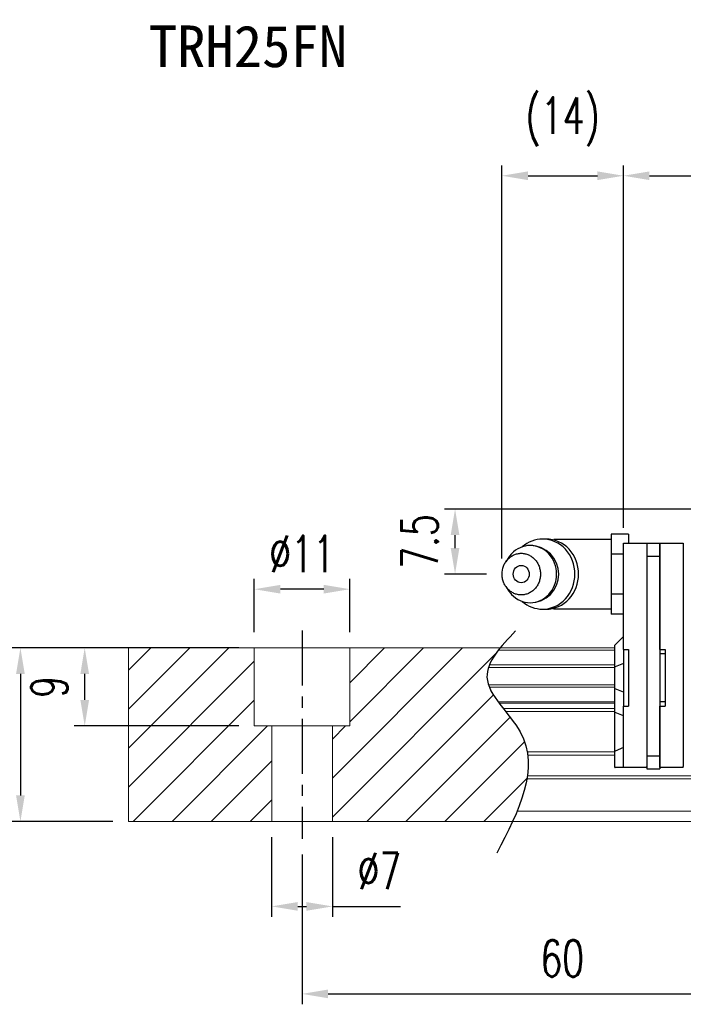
# Model space of a CAD drawing. Header units: millimetres. Extents: x 423 to 724, y 91 to 204.
# Tile 2 of 52: x 539 to 615, y 91 to 204. Entities that reach past the tile are written whole.
import ezdxf
from ezdxf.enums import TextEntityAlignment as Align

# ---------------------------------------------------------------- set-up
doc = ezdxf.new("R2010")
doc.units = ezdxf.units.MM
doc.header["$PDSIZE"] = -1
doc.linetypes.add('CENTER', pattern=[10.16, 6.35, -1.27, 1.27, -1.27])
for name, color, linetype in [('2', 7, 'Continuous'), ('CHA', 7, 'Continuous'), ('CL', 1, 'CENTER'), ('DIM', 4, 'Continuous'), ('OUT', 3, 'Continuous')]:
    doc.layers.add(name, color=color, linetype=linetype)
doc.styles.add('DIM-7', font='SIMPLEX.shx', dxfattribs={"width": 0.7, "bigfont": 'chineset.shx'})
doc.styles.add('T', font='kaiu.ttf')
doc.dimstyles.new('CNS', dxfattribs={"dimtxt": 3.5, "dimasz": 2.5, "dimexe": 1, "dimexo": 1.5, "dimgap": 0.09, "dimtad": 0, "dimdsep": 46, "dimtxsty": 'DIM-7', "dimcen": 0.09, "dimclrd": 1, "dimclre": 1, "dimclrt": 4, "dimadec": 0, "dimazin": 0, "dimtfac": 1, "dimtix": 1, "dimtmove": 2, "dimatfit": 3, "dimfxl": 1, "dimtvp": 0.971429, "dimtolj": 1, "dimarcsym": 0})

# ---------------------------------------------------------------- blocks, each defined once
blk = doc.blocks.new('*D13')
at = {"layer": 'DEFPOINTS', "color": 0}
for p in [(565.94, 138.6), (565.94, 131.84), (576.94, 131.84)]:
    blk.add_point(p, dxfattribs=at)
at = {"layer": 'DIM', "color": 7, "lineweight": -2}
for p, q in [((565.94, 133.64), (565.94, 139.8)), ((576.94, 133.64), (576.94, 139.8)), ((573.94, 138.6), (568.94, 138.6))]:
    blk.add_line(p, q, dxfattribs=at)
at = {"layer": 'DIM', "color": 7}
for points in [[(568.94, 139.1), (568.94, 138.1), (565.94, 138.6)], [(573.94, 139.1), (573.94, 138.1), (576.94, 138.6)]]:
    blk.add_solid(points, dxfattribs=at)
at = {"layer": 'DIM', "color": 7, "insert": (571.44, 142.68), "char_height": 4.2, "attachment_point": 5, "style": 'DIM-7'}
blk.add_mtext('\\A1;%%C11', dxfattribs=at)
blk = doc.blocks.new('*D14')
at = {"layer": 'DEFPOINTS', "color": 0}
for p in [(567.94, 111.84), (574.94, 111.84), (574.94, 102.05)]:
    blk.add_point(p, dxfattribs=at)
at = {"layer": 'DIM', "color": 7, "lineweight": -2}
for p, q in [((567.94, 110.04), (567.94, 100.85)), ((574.94, 110.04), (574.94, 100.85)), ((570.94, 102.05), (571.94, 102.05)), ((574.94, 102.05), (582.78, 102.05))]:
    blk.add_line(p, q, dxfattribs=at)
at = {"layer": 'DIM', "color": 7}
for points in [[(570.94, 102.55), (570.94, 101.55), (567.94, 102.05)], [(571.94, 102.55), (571.94, 101.55), (574.94, 102.05)]]:
    blk.add_solid(points, dxfattribs=at)
at = {"layer": 'DIM', "color": 7, "insert": (580.36, 106.13), "char_height": 4.2, "attachment_point": 5, "style": 'DIM-7'}
blk.add_mtext('\\A1;%%C7', dxfattribs=at)
blk = doc.blocks.new('*D15')
at = {"layer": 'DEFPOINTS', "color": 0}
for p in [(546.39, 131.84), (565.94, 131.84), (565.94, 122.84)]:
    blk.add_point(p, dxfattribs=at)
at = {"layer": 'DIM', "color": 7, "lineweight": -2}
for p, q in [((564.14, 131.84), (545.19, 131.84)), ((546.39, 125.84), (546.39, 128.84)), ((564.14, 122.84), (545.19, 122.84))]:
    blk.add_line(p, q, dxfattribs=at)
at = {"layer": 'DIM', "color": 7}
for points in [[(545.89, 128.84), (546.89, 128.84), (546.39, 131.84)], [(545.89, 125.84), (546.89, 125.84), (546.39, 122.84)]]:
    blk.add_solid(points, dxfattribs=at)
at = {"layer": 'DIM', "color": 7, "insert": (542.31, 127.34), "char_height": 4.2, "attachment_point": 5, "rotation": 90, "style": 'DIM-7'}
blk.add_mtext('\\A1;9', dxfattribs=at)
blk = doc.blocks.new('*D16')
at = {"layer": 'DEFPOINTS', "color": 0}
for p in [(571.44, 109.84), (631.44, 109.84), (631.44, 91.97)]:
    blk.add_point(p, dxfattribs=at)
at = {"layer": 'DIM', "color": 7, "lineweight": -2}
for p, q in [((571.44, 108.04), (571.44, 90.77)), ((631.44, 108.04), (631.44, 90.77)), ((574.44, 91.97), (628.44, 91.97))]:
    blk.add_line(p, q, dxfattribs=at)
at = {"layer": 'DIM', "color": 7}
for points in [[(574.44, 92.47), (574.44, 91.47), (571.44, 91.97)], [(628.44, 92.47), (628.44, 91.47), (631.44, 91.97)]]:
    blk.add_solid(points, dxfattribs=at)
at = {"layer": 'DIM', "color": 7, "insert": (601.44, 96.05), "char_height": 4.2, "attachment_point": 5, "style": 'DIM-7'}
blk.add_mtext('\\A1;60', dxfattribs=at)
blk = doc.blocks.new('*D21')
at = {"layer": 'DEFPOINTS', "color": 0}
for p in [(551.44, 131.84), (538.98, 111.84), (551.44, 111.84)]:
    blk.add_point(p, dxfattribs=at)
at = {"layer": 'DIM', "color": 7, "lineweight": -2}
for p, q in [((549.64, 131.84), (537.78, 131.84)), ((538.98, 128.84), (538.98, 114.84)), ((549.64, 111.84), (537.78, 111.84))]:
    blk.add_line(p, q, dxfattribs=at)
at = {"layer": 'DIM', "color": 7}
for points in [[(538.48, 128.84), (539.48, 128.84), (538.98, 131.84)], [(538.48, 114.84), (539.48, 114.84), (538.98, 111.84)]]:
    blk.add_solid(points, dxfattribs=at)
at = {"layer": 'DIM', "color": 7, "insert": (534.9, 121.84), "char_height": 4.2, "attachment_point": 5, "rotation": 90, "style": 'DIM-7'}
blk.add_mtext('\\A1;20', dxfattribs=at)
blk = doc.blocks.new('*D12')
at = {"layer": 'DEFPOINTS', "color": 0}
for p in [(709.39, 186.24), (608.49, 143.89), (709.39, 143.79)]:
    blk.add_point(p, dxfattribs=at)
at = {"layer": 'DIM', "color": 7, "lineweight": -2}
for p, q in [((608.49, 145.69), (608.49, 187.44)), ((709.39, 145.59), (709.39, 187.44)), ((611.49, 186.24), (706.39, 186.24))]:
    blk.add_line(p, q, dxfattribs=at)
at = {"layer": 'DIM', "color": 7}
for points in [[(611.49, 186.74), (611.49, 185.74), (608.49, 186.24)], [(706.39, 186.74), (706.39, 185.74), (709.39, 186.24)]]:
    blk.add_solid(points, dxfattribs=at)
at = {"layer": 'DIM', "color": 7, "insert": (658.94, 190.32), "char_height": 4.2, "attachment_point": 5, "style": 'DIM-7'}
blk.add_mtext('\\A1;100.9', dxfattribs=at)
blk = doc.blocks.new('*D37')
at = {"layer": 'DEFPOINTS', "color": 0}
for p in [(589.08, 147.84), (629.44, 147.84), (594.49, 140.34)]:
    blk.add_point(p, dxfattribs=at)
at = {"layer": 'DIM', "color": 7, "lineweight": -2}
for p, q in [((627.64, 147.84), (587.88, 147.84)), ((589.08, 143.34), (589.08, 144.84)), ((592.69, 140.34), (587.88, 140.34))]:
    blk.add_line(p, q, dxfattribs=at)
at = {"layer": 'DIM', "color": 7}
for points in [[(588.58, 144.84), (589.58, 144.84), (589.08, 147.84)], [(588.58, 143.34), (589.58, 143.34), (589.08, 140.34)]]:
    blk.add_solid(points, dxfattribs=at)
at = {"layer": 'DIM', "color": 7, "insert": (585, 144.09), "char_height": 4.2, "attachment_point": 5, "rotation": 90, "style": 'DIM-7'}
blk.add_mtext('\\A1;7.5', dxfattribs=at)
blk = doc.blocks.new('*D38')
at = {"layer": 'DEFPOINTS', "color": 0}
for p in [(608.49, 186.24), (608.49, 143.89), (594.49, 140.34)]:
    blk.add_point(p, dxfattribs=at)
at = {"layer": 'DIM', "color": 7, "lineweight": -2}
for p, q in [((594.49, 142.14), (594.49, 187.44)), ((608.49, 145.69), (608.49, 187.44)), ((597.49, 186.24), (605.49, 186.24))]:
    blk.add_line(p, q, dxfattribs=at)
at = {"layer": 'DIM', "color": 7}
for points in [[(597.49, 186.74), (597.49, 185.74), (594.49, 186.24)], [(605.49, 186.74), (605.49, 185.74), (608.49, 186.24)]]:
    blk.add_solid(points, dxfattribs=at)
at = {"layer": 'DIM', "color": 7, "insert": (601.49, 192.46), "char_height": 4.2, "attachment_point": 5, "style": 'DIM-7'}
blk.add_mtext('\\A1;(14)', dxfattribs=at)

msp = doc.modelspace()

# ---------------------------------------------------------------- linework, layer by layer
at = {"layer": '2', "color": 7, "linetype": 'Continuous'}
for p, q in [((599.58, 144.382), (599.166, 144.382)), ((607.091, 144.34), (600.709, 144.34)), ((609.091, 144.959), (607.091, 144.959)), ((607.091, 144.959), (607.091, 143.804)), ((609.091, 144.959), (609.091, 143.89)), ((607.091, 143.804), (607.091, 142.649)), ((608.491, 143.744), (608.491, 143.89)), ((608.491, 143.89), (611.191, 143.89)), ((608.491, 142.537), (608.491, 143.744)), ((611.191, 143.89), (611.191, 143.744)), ((611.191, 143.89), (612.691, 143.89)), ((611.191, 143.89), (611.191, 142.39)), ((611.191, 143.744), (611.191, 142.537)), ((612.691, 143.89), (612.691, 142.39)), ((612.691, 143.744), (612.691, 143.89)), ((612.691, 143.89), (615.391, 143.89)), ((612.691, 142.537), (612.691, 143.744)), ((615.391, 143.89), (615.391, 143.744)), ((615.391, 143.744), (615.391, 142.537)), ((595.288, 142.298), (594.924, 141.764)), ((608.491, 142.649), (607.091, 142.649)), ((607.091, 142.649), (607.091, 140.34)), ((608.491, 142.183), (608.491, 142.537)), ((608.491, 131.64), (608.491, 142.183)), ((611.191, 142.537), (611.191, 142.183)), ((611.191, 142.39), (612.691, 142.39)), ((611.191, 142.39), (611.191, 119.39)), ((611.191, 142.183), (611.191, 119.597)), ((612.691, 142.183), (612.691, 142.537)), ((612.691, 142.39), (612.691, 119.39)), ((612.691, 131.64), (612.691, 142.183)), ((615.391, 142.537), (615.391, 142.183)), ((615.391, 142.183), (615.391, 119.597)), ((607.091, 140.34), (607.091, 138.031)), ((594.924, 138.916), (595.288, 138.382)), ((608.491, 138.031), (607.091, 138.031)), ((607.091, 138.031), (607.091, 136.876)), ((599.166, 136.299), (599.58, 136.299)), ((600.709, 136.34), (607.091, 136.34)), ((607.091, 136.876), (607.091, 135.721)), ((608.491, 135.721), (607.091, 135.721)), ((608.491, 133.14), (607.541, 132.19)), ((607.491, 132.14), (607.541, 132.19)), ((607.491, 129.636), (607.491, 132.14)), ((608.491, 131.64), (608.491, 125.14)), ((608.491, 131.64), (609.091, 131.64)), ((609.091, 131.64), (609.091, 125.14)), ((612.691, 131.64), (613.291, 131.64)), ((613.291, 131.64), (613.291, 125.14)), ((613.291, 131.14), (612.691, 131.14)), ((607.491, 129.636), (607.541, 129.656)), ((607.491, 127.144), (607.491, 129.636)), ((608.491, 130.03), (607.541, 129.656)), ((607.491, 124.409), (607.491, 127.144)), ((607.491, 127.144), (607.541, 127.124)), ((608.491, 126.75), (607.541, 127.124)), ((608.491, 125.14), (609.091, 125.14)), ((608.491, 119.597), (608.491, 125.14)), ((613.291, 125.64), (612.691, 125.64)), ((612.691, 119.597), (612.691, 125.14)), ((612.691, 125.14), (613.291, 125.14)), ((607.491, 119.93), (607.491, 124.409)), ((607.491, 124.409), (607.541, 124.389)), ((608.491, 124.015), (607.541, 124.389)), ((608.491, 120.344), (607.541, 119.951)), ((607.491, 119.93), (607.541, 119.951)), ((607.491, 118.04), (607.491, 119.93)), ((608.491, 119.244), (608.491, 119.597)), ((608.491, 118.187), (608.491, 119.244)), ((611.191, 119.597), (611.191, 119.244)), ((611.191, 119.39), (611.191, 117.89)), ((611.191, 119.39), (612.691, 119.39)), ((611.191, 119.244), (611.191, 118.187)), ((612.691, 119.244), (612.691, 119.597)), ((612.691, 119.39), (612.691, 117.89)), ((612.691, 118.187), (612.691, 119.244)), ((615.391, 119.597), (615.391, 119.244)), ((615.391, 119.244), (615.391, 118.187)), ((607.491, 118.04), (607.541, 118.04)), ((608.491, 118.04), (607.541, 118.04)), ((608.491, 118.04), (608.491, 118.187)), ((611.191, 118.04), (608.491, 118.04)), ((611.191, 118.04), (611.191, 118.187)), ((612.691, 118.04), (612.691, 118.187)), ((615.391, 118.04), (612.691, 118.04)), ((615.391, 118.04), (615.391, 118.187)), ((611.191, 117.89), (612.691, 117.89))]:
    msp.add_line(p, q, dxfattribs=at)
for centre, radius, start, end in [((600.709, 140.34), 4, 89.99998, 93.25686), ((597.742, 140.34), 3.3, 270, 89.84908), ((600.709, 140.34), 4, 266.21721, 270.00002)]:
    msp.add_arc(centre, radius, start, end, dxfattribs=at)
msp.add_ellipse((596.709, 140.34), major_axis=(0, -1), ratio=0.9238797, dxfattribs=at)
for points, knots in [([(596.827, 137.191), (597.485, 136.622), (598.323, 136.299), (600.143, 136.299), (601.115, 136.734), (602.497, 138.231), (602.899, 139.282), (602.899, 141.398), (602.497, 142.45), (601.115, 143.946), (600.143, 144.382), (598.323, 144.382), (597.485, 144.058), (596.827, 143.489)], [0, 0, 0, 0, 0.150594, 0.150594, 0.325297, 0.325297, 0.5, 0.5, 0.674703, 0.674703, 0.849406, 0.849406, 1, 1, 1, 1]), ([(599.58, 136.299), (600.558, 136.299), (601.529, 136.734), (602.912, 138.231), (603.314, 139.282), (603.314, 141.398), (602.912, 142.45), (601.529, 143.946), (600.558, 144.382), (599.58, 144.382)], [0, 0, 0, 0, 0.25, 0.25, 0.5, 0.5, 0.75, 0.75, 1, 1, 1, 1]), ([(595.289, 138.382), (595.379, 138.249), (595.478, 138.123), (596.15, 137.396), (596.944, 137.04), (598.54, 137.04), (599.333, 137.396), (600.462, 138.618), (600.791, 139.476), (600.791, 141.204), (600.462, 142.063), (599.333, 143.284), (598.54, 143.64), (596.944, 143.64), (596.15, 143.284), (595.478, 142.557), (595.379, 142.431), (595.289, 142.299)], [0, 0, 0, 0, 0.0298911, 0.0298911, 0.1865941, 0.1865941, 0.343297, 0.343297, 0.5, 0.5, 0.656703, 0.656703, 0.8134059, 0.8134059, 0.9701089, 0.9701089, 1, 1, 1, 1]), ([(594.491, 140.34), (594.491, 140.183), (594.52, 139.869), (594.647, 139.416), (594.853, 138.998), (595.131, 138.632), (595.469, 138.332), (595.855, 138.108), (596.273, 137.971), (596.709, 137.925), (597.144, 137.971), (597.563, 138.108), (597.948, 138.332), (598.287, 138.632), (598.564, 138.998), (598.77, 139.416), (598.897, 139.869), (598.94, 140.34), (598.897, 140.811), (598.77, 141.264), (598.564, 141.682), (598.287, 142.048), (597.948, 142.348), (597.563, 142.572), (597.144, 142.709), (596.709, 142.756), (596.273, 142.709), (595.855, 142.572), (595.469, 142.348), (595.131, 142.048), (594.853, 141.682), (594.579, 141.127), (594.492, 140.653), (594.491, 140.34)], [0, 0, 0, 0, 0.0312594, 0.0625188, 0.0937782, 0.1250376, 0.156297, 0.1875564, 0.2188159, 0.2500753, 0.2813347, 0.3125941, 0.3438535, 0.3751129, 0.4063723, 0.4376317, 0.4688911, 0.5001505, 0.5314099, 0.5626693, 0.5939287, 0.6251882, 0.6564476, 0.687707, 0.7189664, 0.7502258, 0.7814852, 0.8127446, 0.844004, 0.8752634, 0.9065228, 0.9377822, 1, 1, 1, 1])]:
    msp.add_open_spline(points, degree=3, knots=knots, dxfattribs=at)
at = {"layer": 'CL', "color": 7}
msp.add_line((571.441, 133.84), (571.441, 109.84), dxfattribs=at)
at = {"layer": 'DIM', "color": 7}
for p, q in [((551.441, 129.261), (554.021, 131.84)), ((551.441, 120.28), (563.001, 131.84)), ((551.441, 124.771), (558.511, 131.84)), ((574.941, 116.84), (589.942, 131.84)), ((576.941, 127.82), (580.961, 131.84)), ((576.941, 123.33), (585.452, 131.84)), ((574.941, 112.35), (593.808, 131.216)), ((551.441, 115.79), (565.941, 130.29)), ((578.922, 111.84), (593.501, 126.419)), ((551.981, 111.84), (565.941, 125.8)), ((583.412, 111.84), (595.424, 123.852)), ((556.471, 111.84), (567.471, 122.84)), ((574.941, 121.33), (576.452, 122.84)), ((587.902, 111.84), (597.088, 121.026)), ((560.961, 111.84), (567.941, 118.82)), ((592.392, 111.84), (597.377, 116.825)), ((565.452, 111.84), (567.941, 114.33))]:
    msp.add_line(p, q, dxfattribs=at)
msp.add_open_spline([(596.042, 133.802), (594.361, 132.011), (590.703, 128.116), (600.228, 120.431), (596.413, 113.046), (593.9, 108.181)], degree=3, knots=[0, 0, 0, 0, 6.2737393, 13.647637, 27.8750855, 27.8750855, 27.8750855, 27.8750855], dxfattribs=at)
at = {"layer": 'OUT', "color": 7, "linetype": 'Continuous', "lineweight": 15}
for p, q in [((607.491, 131.84), (551.441, 131.84)), ((551.441, 131.84), (551.441, 111.84)), ((565.941, 122.84), (565.941, 131.84)), ((576.941, 122.84), (576.941, 131.84)), ((607.491, 131.584), (594.081, 131.584)), ((607.491, 129.58), (592.927, 129.58)), ((607.491, 129.874), (593.037, 129.874)), ((607.491, 127.6), (592.923, 127.6)), ((607.491, 127.305), (593.034, 127.305)), ((607.491, 125.625), (594.044, 125.625)), ((607.491, 125.461), (594.166, 125.461)), ((607.491, 124.867), (594.625, 124.867)), ((607.491, 124.513), (594.905, 124.513)), ((576.941, 122.84), (565.941, 122.84)), ((567.941, 122.84), (567.941, 111.84)), ((574.941, 122.84), (574.941, 111.84)), ((607.491, 119.847), (597.396, 119.847)), ((607.491, 119.494), (597.45, 119.494)), ((723.842, 117.087), (597.417, 117.087)), ((723.842, 116.733), (597.362, 116.733)), ((723.842, 113.04), (596.24, 113.04)), ((723.842, 111.84), (551.441, 111.84))]:
    msp.add_line(p, q, dxfattribs=at)

# ---------------------------------------------------------------- texts
at = {"layer": 'CHA', "color": 7, "style": 'T'}
msp.add_text('TRH25FN', height=4.8, dxfattribs=at).set_placement((565.207, 201.114), align=Align.MIDDLE)

# ---------------------------------------------------------------- dimensions: what is measured, and where the dimension line sits
at = {"layer": 'DIM', "color": 7}
for base, p1, p2, text, picture, middle in [((608.491, 186.239), (594.491, 140.34), (608.491, 143.89), '(<>)', '*D38', (601.491, 192.456)), ((565.941, 138.597), (576.941, 131.84), (565.941, 131.84), '%%C<>', '*D13', (571.441, 142.677))]:
    dim = msp.add_linear_dim(base=base, p1=p1, p2=p2, text=text, dimstyle='CNS', override={"dimscale": 1.2, "dimclrd": 7, "dimclre": 7, "dimclrt": 7}, dxfattribs=at)
    dim.commit()
    dim.dimension.update_dxf_attribs({"geometry": picture, "text_midpoint": middle})
for base, p1, p2, picture, middle in [((709.391, 186.239), (608.491, 143.89), (709.391, 143.794), '*D12', (658.941, 190.319)), ((631.441, 91.97), (571.441, 109.84), (631.441, 109.84), '*D16', (601.441, 96.05))]:
    dim = msp.add_linear_dim(base=base, p1=p1, p2=p2, dimstyle='CNS', override={"dimscale": 1.2, "dimclrd": 7, "dimclre": 7, "dimclrt": 7}, dxfattribs=at)
    dim.commit()
    dim.dimension.update_dxf_attribs({"geometry": picture, "text_midpoint": middle})
for base, p1, p2, picture, middle in [((589.08, 147.84), (594.491, 140.34), (629.441, 147.84), '*D37', (585, 144.09)), ((538.982, 111.84), (551.441, 131.84), (551.441, 111.84), '*D21', (534.902, 121.84)), ((546.389, 131.84), (565.941, 122.84), (565.941, 131.84), '*D15', (542.309, 127.34))]:
    dim = msp.add_linear_dim(base=base, p1=p1, p2=p2, angle=90, dimstyle='CNS', override={"dimscale": 1.2, "dimclrd": 7, "dimclre": 7, "dimclrt": 7}, dxfattribs=at)
    dim.commit()
    dim.dimension.update_dxf_attribs({"geometry": picture, "text_midpoint": middle})
dim = msp.add_linear_dim(base=(574.941, 102.047), p1=(567.941, 111.84), p2=(574.941, 111.84), text='%%C<>', dimstyle='CNS', override={"dimscale": 1.2, "dimclrd": 7, "dimclre": 7, "dimclrt": 7, "dimtmove": 0}, dxfattribs=at)
dim.commit()
dim.dimension.update_dxf_attribs({"geometry": '*D14', "text_midpoint": (580.359, 102.047), "dimtype": 160})

doc.saveas('drawing.dxf')
